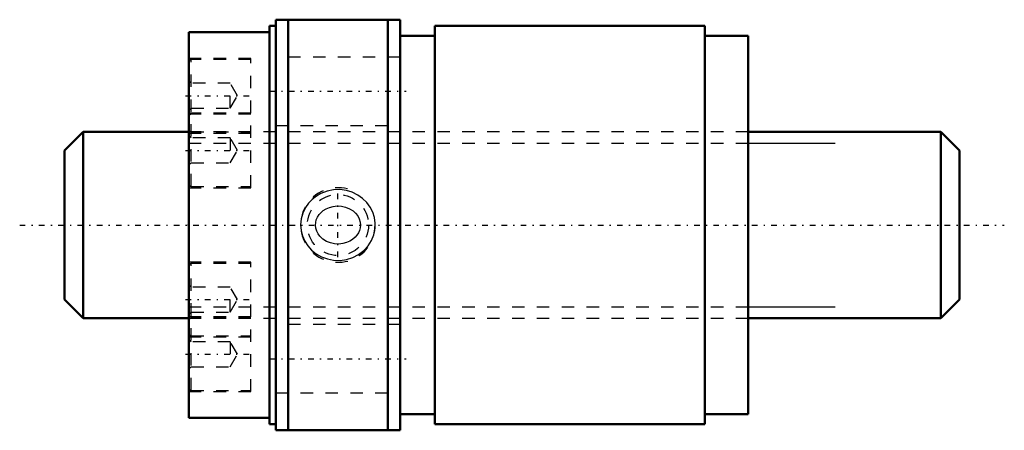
# Model space of a CAD drawing. Header units: millimetres. Extents: x -13.6 to 65.6, y -16.5 to 16.5.
import ezdxf

# ---------------------------------------------------------------- set-up
doc = ezdxf.new("R2010")
doc.units = ezdxf.units.MM
doc.linetypes.add('Center', pattern=[1.5, 0.45, -0.5, 0.05, -0.5])
doc.linetypes.add('Dashed', pattern=[2, 1, -1])
for name, color, linetype, lineweight in [('2d ConnectionPoints', 7, 'Continuous', 50), ('AM_0', 7, 'Continuous', 50), ('AM_5', 3, 'Continuous', 25), ('AM_7', 7, 'Center', 25), ('AM_9', 6, 'Dashed', 25)]:
    doc.layers.add(name, color=color, linetype=linetype, lineweight=lineweight)

# ---------------------------------------------------------------- blocks, each defined once
blk = doc.blocks.new('1_NWW0130WGF1520_3Nut_0_in_WGF1520_3WWG1_72LC3_N0_13_0_0_4')
at = {"layer": 'AM_0'}
for p, q in [((6.5, 16), (6.5, -16)), ((7, 16), (6.5, 16)), ((7, 16.5), (7, -16.5)), ((7, 16.5), (17, 16.5)), ((8, 16.5), (8, -16.5)), ((16, 16.5), (16, -16.5)), ((17, 16.5), (17, -16.5)), ((19.8, 16), (19.8, -16)), ((41.5, 16), (19.8, 16)), ((41.5, 16), (41.5, -16)), ((0, 15.5), (0, -15.5)), ((6.5, 15.5), (0, 15.5)), ((19.8, 15.2), (17, 15.2)), ((45, 15.2), (41.5, 15.2)), ((45, 15.2), (45, -15.2)), ((0, -15.5), (6.5, -15.5)), ((17, -15.2), (19.8, -15.2)), ((41.5, -15.2), (45, -15.2)), ((6.5, -16), (7, -16)), ((17, -16.5), (7, -16.5)), ((19.8, -16), (41.5, -16))]:
    blk.add_line(p, q, dxfattribs=at)
at = {"layer": 'AM_5', "linetype": 'Dashed'}
blk.add_arc((12, 0), 3, 75, 15, dxfattribs=at)
at = {"layer": 'AM_7'}
for p, q in [((-0.25, 10.392), (5.25, 10.392)), ((6.5, 10.75), (17.5, 10.75)), ((-0.25, 6), (5.25, 6)), ((12, -2.581), (12, 2.581)), ((-0.25, -6), (5.25, -6)), ((-0.25, -10.392), (5.25, -10.392)), ((6.5, -10.75), (17.5, -10.75))]:
    blk.add_line(p, q, dxfattribs=at)
at = {"layer": 'AM_9'}
for p, q in [((17, 13.5), (7, 13.5)), ((5, 13.392), (0, 13.392)), ((5, 13.292), (0.2, 13.292)), ((0.2, 3.1), (0.2, 13.292)), ((5, 3), (5, 13.392)), ((0.2, 11.392), (0, 11.592)), ((3.333, 11.392), (0.2, 11.392)), ((3.333, 9.392), (3.333, 11.392)), ((3.911, 10.392), (3.333, 11.392)), ((3.333, 9.392), (3.911, 10.392)), ((0, 9.192), (0.2, 9.392)), ((5, 9), (0, 9)), ((0.2, 9.392), (3.333, 9.392)), ((5, 8.9), (0.2, 8.9)), ((7, 8), (17, 8)), ((45, 7.5), (0, 7.5)), ((0, 7.392), (5, 7.392)), ((0.2, 7), (0, 7.2)), ((0.2, 7.492), (5, 7.492)), ((3.333, 7), (0.2, 7)), ((3.911, 6), (3.333, 7)), ((3.333, 7), (3.333, 5)), ((3.333, 5), (3.911, 6)), ((0, 4.8), (0.2, 5)), ((0.2, 5), (3.333, 5)), ((0, 3), (5, 3)), ((0.2, 3.1), (5, 3.1)), ((5, -3), (0, -3)), ((5, -3.1), (0.2, -3.1)), ((0.2, -13.292), (0.2, -3.1)), ((5, -13.392), (5, -3)), ((0.2, -5), (0, -4.8)), ((3.333, -5), (0.2, -5)), ((3.333, -7), (3.333, -5)), ((3.911, -6), (3.333, -5)), ((3.333, -7), (3.911, -6)), ((0, -7.2), (0.2, -7)), ((0.2, -7), (3.333, -7)), ((5, -7.392), (0, -7.392)), ((0, -7.5), (45, -7.5)), ((5, -7.492), (0.2, -7.492)), ((17, -8), (7, -8)), ((0, -9), (5, -9)), ((0.2, -9.392), (0, -9.192)), ((0.2, -8.9), (5, -8.9)), ((3.333, -9.392), (0.2, -9.392)), ((3.911, -10.392), (3.333, -9.392)), ((3.333, -9.392), (3.333, -11.392)), ((3.333, -11.392), (3.911, -10.392)), ((0, -11.592), (0.2, -11.392)), ((0.2, -11.392), (3.333, -11.392)), ((0, -13.392), (5, -13.392)), ((0.2, -13.292), (5, -13.292)), ((7, -13.5), (17, -13.5))]:
    blk.add_line(p, q, dxfattribs=at)
for points in [[(9.933, 2.062), (9.634, 1.748), (9.385, 1.394), (9.175, 0.955), (9.044, 0.487), (9, 0.025), (9.036, -0.437), (9.146, -0.876), (9.326, -1.29), (9.576, -1.676), (9.885, -2.018), (10.261, -2.318), (10.681, -2.556), (11.156, -2.731), (11.653, -2.828), (12.176, -2.841), (12.694, -2.769), (13.197, -2.609), (13.666, -2.367), (14.078, -2.052), (14.429, -1.67), (14.695, -1.249), (14.882, -0.788), (14.98, -0.328), (14.996, 0.143), (14.934, 0.592), (14.798, 1.025), (14.592, 1.431), (14.324, 1.799), (13.986, 2.132), (13.6, 2.407), (13.153, 2.627), (12.675, 2.773), (12.161, 2.842), (11.642, 2.826), (11.125, 2.722), (10.632, 2.533), (10.266, 2.322), (9.933, 2.062)], [(10.485, 0.833), (10.641, 1.007), (10.82, 1.158), (11.058, 1.306), (11.317, 1.419), (11.626, 1.5), (11.945, 1.534), (12.285, 1.515), (12.618, 1.44), (12.934, 1.31), (13.222, 1.126), (13.421, 0.944), (13.587, 0.731), (13.712, 0.49), (13.788, 0.229), (13.809, -0.002), (13.788, -0.233), (13.732, -0.438), (13.645, -0.633), (13.523, -0.822), (13.375, -0.991), (13.178, -1.16), (12.958, -1.298), (12.683, -1.419), (12.391, -1.497), (12.06, -1.533), (11.728, -1.516), (11.392, -1.443), (11.074, -1.314), (10.79, -1.135), (10.545, -0.905), (10.399, -0.709), (10.288, -0.492), (10.217, -0.256), (10.191, -0.012), (10.208, 0.206), (10.261, 0.418), (10.356, 0.635), (10.485, 0.833)]]:
    blk.add_lwpolyline(points, dxfattribs=at)
blk.add_circle((12, 0), 2.458, dxfattribs=at)
for centre, start, end in [((0.2, 13.092), 90, 180), ((0.2, 8.7), 90, 180), ((0.2, 7.692), 180, 270), ((0.2, 3.3), 180, 270), ((0.2, -3.3), 90, 180), ((0.2, -7.692), 90, 180), ((0.2, -8.7), 180, 270), ((0.2, -13.092), 180, 270)]:
    blk.add_arc(centre, 0.2, start, end, dxfattribs=at)
blk = doc.blocks.new('2_NWW0130WGF1520_30Shaft_0_in_WGF1520_3WWG1_72LC3_N0_13_0_0_4')
at = {"layer": 'AM_0'}
for p, q in [((-8.5, 7.5), (-10, 6)), ((-8.5, 7.5), (-8.5, -7.5)), ((0, 7.5), (-8.5, 7.5)), ((60.5, 7.5), (45, 7.5)), ((62, 6), (60.5, 7.5)), ((60.5, 7.5), (60.5, -7.5)), ((-10, 6), (-10, -6)), ((62, 6), (62, -6)), ((-10, -6), (-8.5, -7.5)), ((60.5, -7.5), (62, -6)), ((-8.5, -7.5), (0, -7.5)), ((45, -7.5), (60.5, -7.5))]:
    blk.add_line(p, q, dxfattribs=at)
at = {"layer": 'AM_5', "linetype": 'Dashed'}
for p, q in [((0, 6.58), (45, 6.58)), ((0, -6.58), (45, -6.58))]:
    blk.add_line(p, q, dxfattribs=at)
at = {"layer": 'AM_5'}
for p, q in [((45, 6.58), (52, 6.58)), ((45, -6.58), (52, -6.58))]:
    blk.add_line(p, q, dxfattribs=at)
at = {"layer": 'AM_7'}
blk.add_line((-13.6, 0), (65.6, 0), dxfattribs=at)
at = {"layer": 'AM_9'}
for p, q in [((45, 7.5), (0, 7.5)), ((0, -7.5), (45, -7.5))]:
    blk.add_line(p, q, dxfattribs=at)

msp = doc.modelspace()

# ---------------------------------------------------------------- linework, layer by layer
at = {"layer": '2d ConnectionPoints'}
msp.add_point((0, 0), dxfattribs=at)

# ---------------------------------------------------------------- block references
for name in ['1_NWW0130WGF1520_3Nut_0_in_WGF1520_3WWG1_72LC3_N0_13_0_0_4', '2_NWW0130WGF1520_30Shaft_0_in_WGF1520_3WWG1_72LC3_N0_13_0_0_4']:
    msp.add_blockref(name, (0, 0))

doc.saveas('drawing.dxf')
